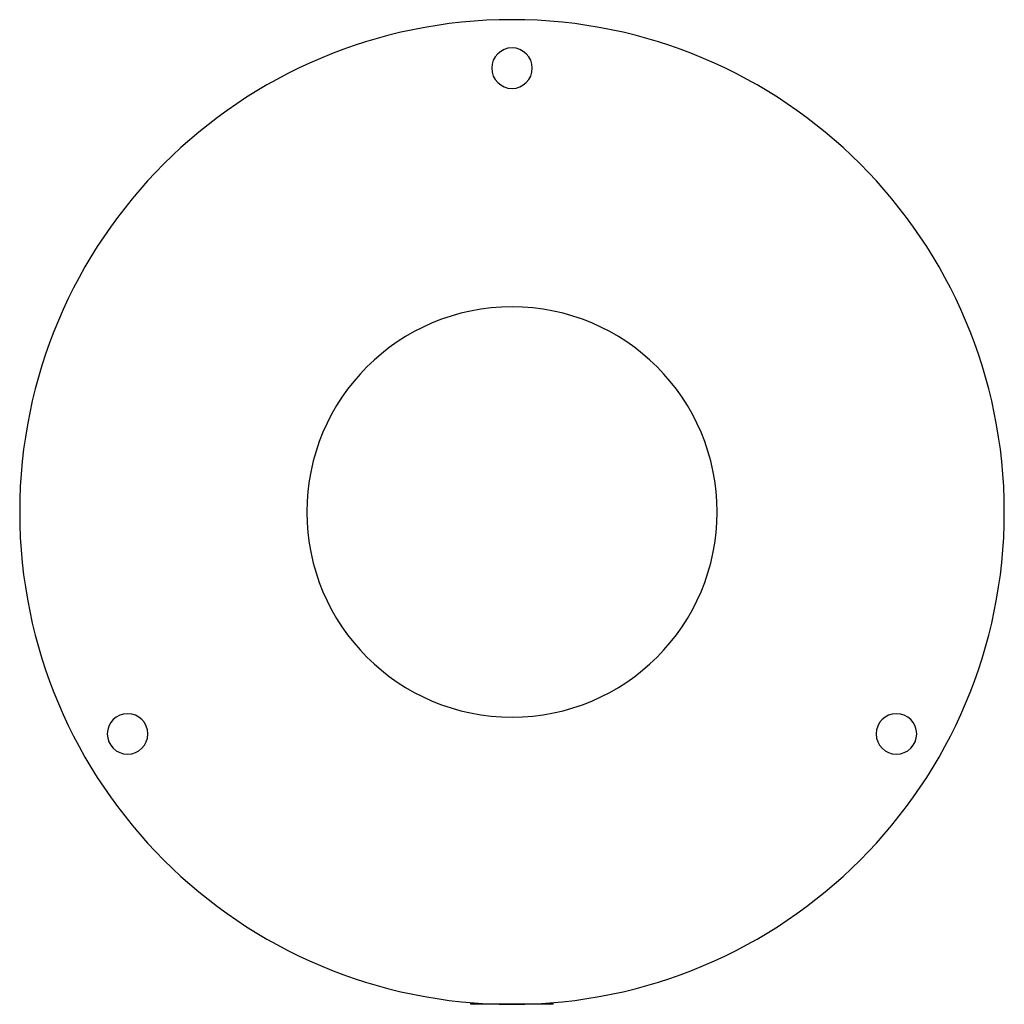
# Paper-space layout '_Superior' of a CAD drawing. Header units: millimetres. Extents: x -60 to 60, y -60 to 60.
import ezdxf

# ---------------------------------------------------------------- set-up
doc = ezdxf.new("R2010")
doc.units = ezdxf.units.MM

psp = doc.layouts.new('_Superior')

# ---------------------------------------------------------------- linework, layer by layer
at = {"color": 7, "linetype": 'Continuous', "lineweight": 25}
for p, q in [((-5, -60), (-5, -59.79)), ((5, -60), (-5, -60)), ((5, -60), (5, -59.79))]:
    psp.add_line(p, q, dxfattribs=at)
for centre, radius, start, end in [((0, 0), 60, 90, 270), ((0, 0), 60, 270, 90), ((0, 54.09), 2.47, 90, 270), ((0, 54.09), 2.47, 270, 90), ((0, 0), 25, 90, 270), ((0, 0), 25, 270, 90), ((-46.85, -27.05), 2.47, 90, 270), ((-46.85, -27.05), 2.47, 270, 90), ((46.85, -27.05), 2.47, 90, 270), ((46.85, -27.05), 2.47, 270, 90)]:
    psp.add_arc(centre, radius, start, end, dxfattribs=at)

doc.saveas('drawing.dxf')
